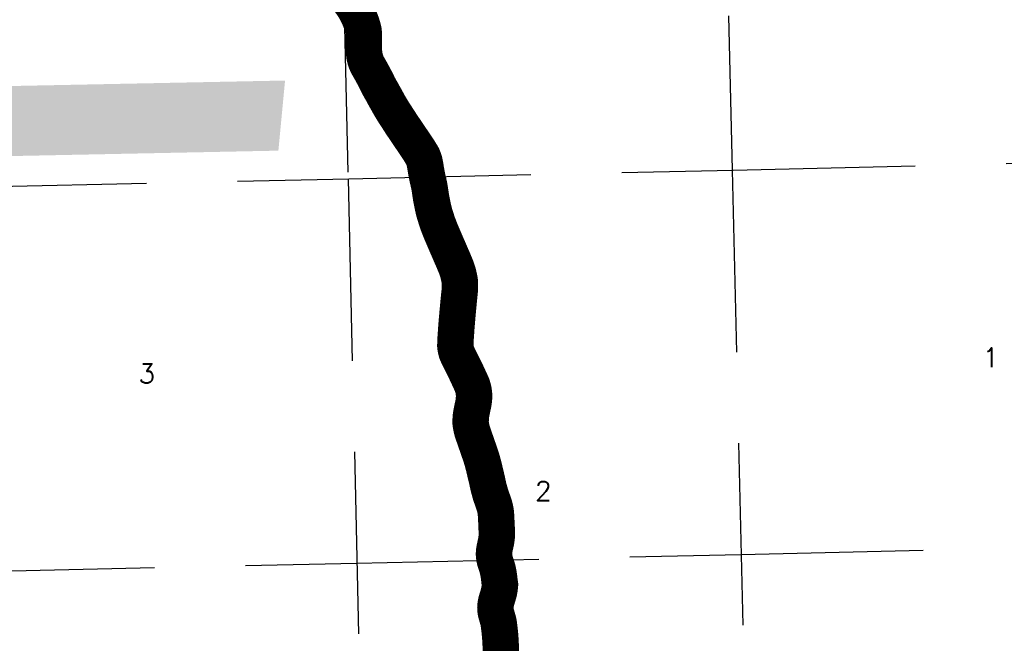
# Model space of a CAD drawing. Header units: feet. Extents: x 18803 to 104580, y -6601 to 116448.
# Tile 17 of 95: x 36584 to 50106, y 45816 to 54376. Entities that reach past the tile are written whole.
import ezdxf

# ---------------------------------------------------------------- set-up
doc = ezdxf.new("R2010")
doc.units = ezdxf.units.FT
doc.header["$LTSCALE"] = 100
doc.header["$MEASUREMENT"] = 0
doc.linetypes.add('DASHED', pattern=[0.75, 0.5, -0.25])
for name, color, linetype in [('ELPC BOLD TITLE SHEET', 3, 'Continuous'), ('ELPC-XIST', 6, 'Continuous'), ('ELRGOV-SECTION', 253, 'DASHED'), ('ET-SEC NUMBS', 253, 'Continuous'), ('ET-TWNSHIP-RANGE', 3, 'Continuous')]:
    doc.layers.add(name, color=color, linetype=linetype)
doc.styles.add('L2640', font='simplex.shx', dxfattribs={"height": 264})

msp = doc.modelspace()

# ---------------------------------------------------------------- linework, layer by layer
at = {"layer": 'ELPC BOLD TITLE SHEET', "const_width": 500}
msp.add_lwpolyline([(41110.1664376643, 54637.74588741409), (41123.88543106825, 54618.52699237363), (41123.89536127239, 54618.51309282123), (41138.35306687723, 54598.29321313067), (41138.47081809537, 54598.12684891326), (41166.42422844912, 54558.22808088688), (41166.81427584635, 54557.6521800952), (41171.61814006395, 54550.31206941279), (41185.77038083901, 54525.986612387), (41185.78680528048, 54525.95842955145), (41192.24473492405, 54514.89610790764), (41192.5343764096, 54514.38410444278), (41196.64421982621, 54506.88307550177), (41216.16158441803, 54470.3028986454), (41216.34251842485, 54469.95650302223), (41216.53977395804, 54469.57065154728), (41236.58603087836, 54429.21892325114), (41238.39741454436, 54425.2321312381), (41238.59946161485, 54424.7742803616), (41257.94020893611, 54379.62398609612), (41258.10800609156, 54379.22166749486), (41270.76284737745, 54348.04275735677), (41274.89349877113, 54336.44660046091), (41275.03950170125, 54336.02388678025), (41284.60341405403, 54307.44488908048), (41287.91388561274, 54296.02002873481), (41287.96738799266, 54295.83221665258), (41288.39302256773, 54294.31206072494), (41288.51432268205, 54293.89512469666), (41298.27587244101, 54261.56584584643), (41298.60253705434, 54260.34732894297), (41307.01534146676, 54224.51998191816), (41307.24027251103, 54223.45078078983), (41307.3130042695, 54223.06026208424), (41309.7306132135, 54185.8949466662), (41309.77228323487, 54184.89167775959), (41310.4555505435, 54147.05390899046), (41310.45696752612, 54146.31941776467), (41310.43866660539, 54145.02887670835), (41309.46847966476, 54107.65082654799), (41309.46753821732, 54107.61548902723), (41308.4674798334, 54071.01962989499), (41308.29825479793, 54053.85801509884), (41308.29778139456, 54053.80520209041), (41308.14611323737, 54035.00391134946), (41308.37034569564, 53997.70805784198), (41309.8156206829, 53958.82512313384), (41309.84041807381, 53958.39573356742), (41309.95759110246, 53956.97070326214), (41314.07849950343, 53918.39221545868), (41319.67123478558, 53875.83707584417), (41320.1435153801, 53873.18318267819), (41320.54300933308, 53871.31166012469), (41330.17082282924, 53832.73165536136), (41337.77724651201, 53807.54108558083), (41338.50407290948, 53805.45720026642), (41344.22365026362, 53791.05097165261), (41359.82825872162, 53756.98067170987), (41360.28969338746, 53756.02405306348), (41360.29588809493, 53756.01184653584), (41376.95892271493, 53725.69657823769), (41393.23562636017, 53697.55333096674), (41393.25740400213, 53697.51559989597), (41402.25190481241, 53681.90042717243), (41402.29617707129, 53681.82389384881), (41407.92578267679, 53672.13331309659), (41408.19836612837, 53671.65110704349), (41421.88569174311, 53646.7576736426), (41421.96030693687, 53646.62090777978), (41433.51791125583, 53625.26998394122), (41433.56154420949, 53625.18901209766), (41442.4132743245, 53608.68752901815), (41449.65597815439, 53595.48767026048), (41450.12562373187, 53594.60183515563), (41450.20172056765, 53594.45715748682), (41459.44327935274, 53576.74594074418), (41459.44674981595, 53576.73929710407), (41459.4502645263, 53576.73256376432), (41469.9624588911, 53556.61611671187), (41470.12102717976, 53556.30739373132), (41482.9989023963, 53530.79406832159), (41483.10817534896, 53530.57494231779), (41495.02696794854, 53506.38083048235), (41496.03697545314, 53504.22192146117), (41509.02638261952, 53477.96290595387), (41517.70845728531, 53460.69821630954), (41518.16101332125, 53459.84188269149), (41521.69320795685, 53453.47347562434), (41521.79864509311, 53453.28132378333), (41532.63118633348, 53433.32537317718), (41536.45203924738, 53426.40824961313), (41541.48628405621, 53417.16446179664), (41549.70281220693, 53403.0976436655), (41550.57611737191, 53401.67699503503), (41550.59463053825, 53401.64692706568), (41559.23147939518, 53387.64196536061), (41559.8581460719, 53386.56169293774), (41567.67815103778, 53372.20248040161), (41567.99245961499, 53371.60508476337), (41576.12864485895, 53355.58752804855), (41576.13025236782, 53355.58436168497), (41576.13188289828, 53355.58115111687), (41576.33024805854, 53355.19035324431), (41583.47057334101, 53342.2308801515), (41588.7388949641, 53333.28951170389), (41593.87506917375, 53325.44491011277), (41594.42576648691, 53324.56141047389), (41599.0167493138, 53316.81532335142), (41599.97147472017, 53315.02749377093), (41605.80356375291, 53302.83056442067), (41613.89328803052, 53287.76815007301), (41617.29489972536, 53281.83870048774), (41617.30682761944, 53281.81783845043), (41617.3187714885, 53281.79699514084), (41622.52218438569, 53272.68587510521), (41622.54842355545, 53272.63981608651), (41632.39900913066, 53255.30522440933), (41632.75271046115, 53254.66012599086), (41642.82770038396, 53235.60224041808), (41655.58538058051, 53212.87472596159), (41661.8374933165, 53202.11020146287), (41662.0615318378, 53201.73242974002), (41670.10250692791, 53188.45108687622), (41670.2198006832, 53188.25525683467), (41685.65835430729, 53162.19936511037), (41700.95155497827, 53136.63515383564), (41703.27908276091, 53132.78128935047), (41703.45226495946, 53132.49886423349), (41717.43218044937, 53110.04201865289), (41734.96580501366, 53082.87191055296), (41734.97537703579, 53082.85711228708), (41734.98494559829, 53082.84229638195), (41746.57213284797, 53064.94254134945), (41746.68612632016, 53064.76806932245), (41752.84027230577, 53055.43543750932), (41752.95397251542, 53055.26142224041), (41773.09884165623, 53024.14462798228), (41789.09923291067, 52999.60728953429), (41795.41552960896, 52989.72357635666), (41815.82208138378, 52957.67273709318), (41826.40114310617, 52941.33820610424), (41826.62562696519, 52940.99757610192), (41836.45649808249, 52926.33603402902), (41856.6871533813, 52896.64274534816), (41856.7619374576, 52896.53237347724), (41874.1783013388, 52870.68522884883), (41877.38343903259, 52865.87801782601), (41897.37263183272, 52836.26461183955), (41897.3971511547, 52836.22822093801), (41918.72869347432, 52804.51076007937), (41941.00017459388, 52771.6867843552), (41941.0470797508, 52771.61740738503), (41943.89166717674, 52767.39491590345), (41943.95015412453, 52767.30848549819), (41963.50036601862, 52738.54640009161), (41986.02064981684, 52705.95822973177), (41986.06844949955, 52705.88880725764), (42002.75768206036, 52681.56102613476), (42009.42981946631, 52671.63244785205), (42009.48614923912, 52671.54824367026), (42030.89218689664, 52639.40356849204), (42030.93718053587, 52639.33574763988), (42051.6307262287, 52608.02533085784), (42051.75222579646, 52607.83954870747), (42066.17321553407, 52585.55421827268), (42071.49142808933, 52577.04398019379), (42071.56218970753, 52576.93000628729), (42090.04424228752, 52546.96613651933), (42090.08162641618, 52546.90531208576), (42105.85606087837, 52521.14861218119), (42106.33760075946, 52520.32320790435), (42117.96106479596, 52499.38364750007), (42119.27833760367, 52496.50001934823), (42119.77727015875, 52495.32632746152), (42129.66530011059, 52470.23435379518), (42130.01156977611, 52469.30125108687), (42140.24696788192, 52439.93046445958), (42140.65813132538, 52438.65453420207), (42142.02626926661, 52434.0401449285), (42148.59106761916, 52402.05916268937), (42148.75770036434, 52401.18261434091), (42155.2604139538, 52364.03011630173), (42156.0680079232, 52359.54191185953), (42161.02184198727, 52327.75033523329), (42167.0661365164, 52292.50252011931), (42171.01259606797, 52269.8592371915), (42171.06116835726, 52269.58681462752), (42173.57974721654, 52255.77217818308), (42180.80478262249, 52219.29557003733), (42188.58708031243, 52183.8732377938), (42188.64328304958, 52183.62208847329), (42188.82994393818, 52182.80294018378), (42196.99552205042, 52148.04945299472), (42197.06865013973, 52147.7306775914), (42204.5135428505, 52114.47396491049), (42204.66795341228, 52113.79769507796), (42211.07831515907, 52082.62142242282), (42211.66947571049, 52079.55370886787), (42211.82362542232, 52078.67499523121), (42217.83100341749, 52040.70835479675), (42217.86926927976, 52040.45829698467), (42220.15103471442, 52025.02380665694), (42220.1685770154, 52024.90708771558), (42223.93626660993, 52000.2424731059), (42230.02276326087, 51958.33854858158), (42236.43428073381, 51917.90046856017), (42236.61098693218, 51916.92248824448), (42236.70407582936, 51916.46388309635), (42244.60915067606, 51878.11700059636), (42244.61079906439, 51878.10902396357), (42244.61245250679, 51878.10100980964), (42252.22421145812, 51841.29715189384), (42252.22856314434, 51841.27623508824), (42252.23290085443, 51841.25530315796), (42257.8036135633, 51814.53183591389), (42257.81100144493, 51814.49650658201), (42260.38566044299, 51802.22296224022), (42268.98842861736, 51763.12476504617), (42279.21905260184, 51723.53489778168), (42281.75228700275, 51714.38786682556), (42282.06355992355, 51713.34290609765), (42293.63575783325, 51677.074538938), (42293.65605124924, 51677.01067628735), (42308.52671375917, 51630.02043324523), (42323.68165627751, 51584.16026421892), (42325.06983505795, 51580.14142874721), (42325.37459018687, 51579.30331916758), (42340.57628219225, 51539.51300507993), (42357.53483299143, 51496.33775927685), (42375.69608170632, 51451.32852720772), (42375.82931865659, 51451.00426618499), (42377.05874225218, 51448.06535754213), (42397.83578665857, 51399.44029606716), (42397.84084770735, 51399.42847471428), (42397.84588863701, 51399.41668498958), (42419.2390217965, 51349.48024487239), (42419.24458887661, 51349.46724054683), (42429.50480193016, 51325.48256596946), (42429.5593379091, 51325.35598823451), (42440.54658478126, 51300.03533081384), (42461.1737345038, 51253.03411569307), (42461.25037621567, 51252.85773356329), (42480.68036828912, 51207.6917968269), (42480.68025804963, 51207.69205307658), (42484.51955262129, 51198.76794348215), (42484.52802844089, 51198.74826379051), (42500.37803213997, 51161.9870865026), (42518.84694772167, 51119.91657192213), (42518.87091983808, 51119.86180223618), (42537.36255385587, 51077.48684765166), (42538.51307903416, 51074.78720270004), (42559.38750780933, 51024.7477839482), (42576.11559962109, 50983.60536068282), (42579.33865602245, 50975.12859013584), (42579.57640586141, 50974.4789810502), (42595.577183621, 50929.00737402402), (42595.81171620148, 50928.31271509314), (42604.082192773, 50902.74638913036), (42607.86279515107, 50886.5808991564), (42607.91929713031, 50886.33449886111), (42616.6033514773, 50847.69715635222), (42616.74633190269, 50847.01915366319), (42625.03981385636, 50804.93728350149), (42625.27126743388, 50803.56320391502), (42627.11829374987, 50790.37930140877), (42629.07554143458, 50754.87375263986), (42629.11111214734, 50753.61545667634), (42629.18928924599, 50699.10569593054), (42629.17869825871, 50698.34225429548), (42628.20723580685, 50665.04174807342), (42626.01825754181, 50640.45744658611), (42619.81501919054, 50581.37618622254), (42617.96863954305, 50562.96441617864), (42617.96502056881, 50562.9280800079), (42613.98940026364, 50522.73438875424), (42608.92150842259, 50468.53122432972), (42608.91129354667, 50468.41934532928), (42608.52315425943, 50464.06354021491), (42608.51268473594, 50463.94894283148), (42602.80066672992, 50402.93014445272), (42602.78928940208, 50402.81155446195), (42602.53126012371, 50400.18575402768), (42602.52175099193, 50400.08703966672), (42596.89663898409, 50340.49482328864), (42595.1309399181, 50320.04750799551), (42595.1306685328, 50320.04436360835), (42591.55269949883, 50278.56661089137), (42586.41321909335, 50217.03122513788), (42586.41261986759, 50217.02406196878), (42585.8081351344, 50209.8094989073), (42585.80518743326, 50209.77403389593), (42581.33214572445, 50155.51908615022), (42577.64859021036, 50103.73276358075), (42577.63086630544, 50103.46348435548), (42577.04169243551, 50093.72717311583), (42577.03100216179, 50093.55965579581), (42572.77479081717, 50030.14782348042), (42572.77467101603, 50030.14603615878), (42572.77456120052, 50030.14439932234), (42570.2961116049, 49993.15069776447), (42570.28278521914, 49992.93917650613), (42568.68250557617, 49965.8208199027), (42567.0553364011, 49903.29330614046), (42567.40627878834, 49891.41021943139), (42567.7376234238, 49888.13500969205), (42574.89366567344, 49846.98066545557), (42585.35140229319, 49808.07157459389), (42586.16730670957, 49805.54082441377), (42588.55625437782, 49799.21425487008), (42607.76833540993, 49756.46948103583), (42621.56477204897, 49728.44973610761), (42621.83872067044, 49727.90815882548), (42627.41748416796, 49717.16814336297), (42627.54448232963, 49716.92067503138), (42647.04837169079, 49678.44947826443), (42647.07448590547, 49678.39784111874), (42664.92237170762, 49643.0189374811), (42667.07649588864, 49638.59639762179), (42667.08868396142, 49638.57134475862), (42687.17611613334, 49597.23154052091), (42687.40579471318, 49596.76256901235), (42707.93657277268, 49554.81647722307), (42707.96039453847, 49554.76769478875), (42712.31650181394, 49545.8265538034), (42729.35445064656, 49509.69846827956), (42729.45731175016, 49509.47793077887), (42752.00027461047, 49460.60361520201), (42752.05569082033, 49460.48271626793), (42758.8460636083, 49445.57516161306), (42759.00249935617, 49445.23768727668), (42774.63250002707, 49412.09853016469), (42774.86939925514, 49411.58320834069), (42795.69186978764, 49365.09278050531), (42796.25813499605, 49363.74775008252), (42797.97342488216, 49359.40189249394), (42809.93761437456, 49318.71555587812), (42810.36014109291, 49317.12945063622), (42816.78355113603, 49290.26671417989), (42819.15975376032, 49275.43411014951), (42819.35256816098, 49274.04139496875), (42823.90700683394, 49235.04850578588), (42824.02610240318, 49233.83827943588), (42825.27465619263, 49218.24985501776), (42824.64334078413, 49194.69360591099), (42824.52448880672, 49192.67267550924), (42820.94479529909, 49153.33951393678), (42820.88440730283, 49152.73963502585), (42818.28822401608, 49129.21100448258), (42815.10170839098, 49111.17065963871), (42814.90503250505, 49110.15717344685), (42805.35938953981, 49065.04905435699), (42805.33997100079, 49064.95800426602), (42798.94374972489, 49035.19851903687), (42794.95794363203, 49015.69903924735), (42784.87814393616, 48962.37846520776), (42781.70641846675, 48943.20913959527), (42781.46401118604, 48941.30456720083), (42778.70848798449, 48910.50137436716), (42776.34006309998, 48862.08886793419), (42776.37293881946, 48848.72052975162), (42776.55791049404, 48845.67622894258), (42780.22161228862, 48815.00469964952), (42789.20647886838, 48767.97192320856), (42798.18224117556, 48730.57939563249), (42798.67225728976, 48728.82215673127), (42801.69380573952, 48719.33591626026), (42818.56439678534, 48669.63080771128), (42836.64052413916, 48617.63758458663), (42836.66057244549, 48617.57968457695), (42837.14395654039, 48616.1779733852), (42837.18133269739, 48616.0704060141), (42855.3539470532, 48564.16144810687), (42855.35974582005, 48564.14486569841), (42875.04181512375, 48507.79794005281), (42875.05227229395, 48507.76793975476), (42877.27323960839, 48501.3828504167), (42895.36474789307, 48448.69283334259), (42912.20246547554, 48400.398481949), (42915.55611990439, 48390.32189424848), (42915.66833404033, 48389.97546005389), (42931.92381415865, 48338.37919080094), (42932.0815008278, 48337.85611387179), (42939.05815337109, 48313.62924245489), (42945.31438321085, 48289.70595392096), (42957.77195648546, 48242.95057876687), (42957.86769010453, 48242.57803078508), (42959.48673403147, 48236.03752547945), (42968.17719854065, 48198.31781616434), (42968.18411328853, 48198.28770307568), (42977.81585058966, 48156.20132029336), (42977.81771709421, 48156.19315685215), (42979.48106290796, 48148.9114287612), (42979.60189701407, 48148.41157112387), (42987.94720918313, 48115.7010463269), (42988.00773233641, 48115.45795245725), (42996.35494705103, 48081.08376710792), (42996.38208007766, 48080.97082973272), (43012.99406418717, 48004.40161660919), (43021.77006635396, 47964.36984251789), (43023.54331864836, 47957.10482695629), (43023.70749002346, 47956.47113319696), (43032.37296047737, 47924.86616758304), (43032.37712622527, 47924.8510365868), (43032.38127162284, 47924.83593815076), (43043.38785677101, 47884.91200134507), (43043.39405026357, 47884.88967879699), (43043.40021799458, 47884.86735441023), (43049.7564791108, 47862.00685159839), (43050.01118966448, 47861.16195262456), (43054.6146920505, 47847.00585742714), (43065.90733571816, 47814.24017531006), (43077.87866604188, 47780.86744076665), (43077.9692180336, 47780.60991631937), (43079.46688957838, 47776.26336398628), (43079.48084582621, 47776.22298876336), (43089.91450335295, 47746.1342327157), (43089.97996913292, 47745.94266216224), (43101.83632481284, 47710.73107023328), (43102.00191266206, 47710.22053310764), (43106.06872331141, 47697.1884502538), (43111.71515954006, 47673.61367663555), (43111.92455776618, 47672.65308691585), (43119.50508310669, 47634.10559855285), (43119.66333995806, 47633.2176904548), (43121.75557275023, 47620.13761002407), (43124.43662769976, 47592.21099844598), (43124.4900787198, 47591.57190196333), (43127.5740907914, 47548.31346686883), (43127.64601092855, 47546.80585189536), (43127.64989459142, 47546.7217129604), (43129.73352471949, 47500.01515965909), (43129.73755739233, 47499.92102441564), (43130.53256350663, 47480.56246787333), (43130.54501212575, 47480.29283392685), (43131.98515393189, 47452.20372190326), (43131.98644414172, 47452.17921374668), (43131.98771105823, 47452.15472248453), (43134.08242102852, 47412.7083767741), (43134.33741036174, 47403.67764777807), (43134.34067132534, 47403.5517206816), (43135.48124380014, 47355.13137387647), (43135.48547131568, 47354.91162070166), (43135.67616250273, 47342.13053520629), (43135.67630917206, 47342.12082960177), (43136.17214239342, 47309.72159643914), (43136.16519608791, 47308.63986489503), (43135.33212679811, 47279.03344184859), (43134.0395369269, 47265.75114413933), (43133.92493491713, 47264.76649936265), (43128.10889841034, 47221.86106210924), (43127.97035651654, 47220.95551028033), (43127.05274196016, 47215.57379698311), (43118.60424810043, 47176.8176955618), (43118.59259396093, 47176.76449327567), (43113.90685176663, 47155.47687725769), (43113.85639539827, 47155.24265068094), (43108.80456614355, 47131.26932474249), (43101.87061069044, 47094.37569827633), (43101.65068802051, 47093.00211505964), (43100.66904529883, 47085.59508856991), (43097.69438766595, 47043.5395110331), (43097.63685648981, 47041.42644503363), (43097.6492701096, 47040.655471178), (43101.38494120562, 46996.54414351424), (43102.11383936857, 46991.36071331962), (43102.38389976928, 46989.81675077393), (43110.21647723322, 46952.46072937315), (43112.87137744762, 46942.71819442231), (43113.23370182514, 46941.51945317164), (43124.05393681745, 46908.98158152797), (43124.05490188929, 46908.97868101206), (43124.05561037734, 46908.97655085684), (43138.72213335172, 46864.90547670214), (43138.93702199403, 46864.22482464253), (43140.84748857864, 46857.83108022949), (43151.06452119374, 46818.90587336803), (43151.23132194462, 46818.22972636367), (43151.79761968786, 46815.77852908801), (43160.21659764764, 46773.9687544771), (43160.48436644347, 46772.46078359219), (43160.61837970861, 46771.61788003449), (43166.06974538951, 46732.82217174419), (43166.08849849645, 46732.69125636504), (43167.22725647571, 46724.89043472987), (43167.32124842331, 46724.17441802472), (43172.861015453, 46676.67647874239), (43172.92639357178, 46676.06007968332), (43173.87993773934, 46666.07884219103), (43174.13485596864, 46664.08722022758), (43179.90529278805, 46628.1371719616), (43180.04561254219, 46627.19404338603), (43180.52077334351, 46623.72896121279), (43176.4320107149, 46579.58500071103), (43176.21990048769, 46577.78815716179), (43174.00924210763, 46562.40239571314), (43167.81372558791, 46528.07896576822), (43167.4737502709, 46526.44755965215), (43160.96583474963, 46498.94701448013), (43153.91230817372, 46473.95456603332), (43153.65889267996, 46473.10768855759), (43144.58822608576, 46444.44129433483), (43144.50606304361, 46444.176955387), (43136.80784280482, 46418.95711627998), (43127.58120488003, 46386.2134456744), (43127.17510489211, 46384.55756151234), (43123.20843200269, 46365.60844419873), (43117.28885212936, 46323.00959439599), (43117.07216467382, 46320.49212516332), (43116.90397258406, 46315.51516289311), (43118.95067375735, 46270.9378893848), (43120.68096715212, 46255.5701418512), (43121.05902017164, 46253.2775947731), (43126.43406883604, 46228.64513303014), (43138.64991768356, 46185.13147529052), (43138.76277366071, 46184.71374921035), (43140.28716835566, 46178.8428265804), (43140.44947897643, 46178.2517742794), (43151.72870539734, 46139.3157232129), (43151.89888830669, 46138.6971614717), (43159.98004977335, 46107.69794063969), (43163.00098125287, 46089.08701453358), (43163.11822134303, 46088.28328134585), (43170.05881396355, 46034.67983718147), (43170.1058491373, 46034.29162255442), (43172.04058784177, 46017.14803738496), (43172.04378626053, 46017.11922770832), (43172.04701320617, 46017.09047739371), (43176.43324734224, 45977.36231701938), (43176.45789781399, 45977.1286067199), (43181.30566563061, 45928.91436342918), (43182.00199458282, 45919.83614728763), (43182.00331319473, 45919.81887752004), (43185.6779334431, 45871.47133855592), (43185.705961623, 45871.05405101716), (43187.8867855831, 45833.67325212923), (43187.90185532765, 45833.38551174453), (43188.07016437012, 45829.75888198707), (43188.07236785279, 45829.71236330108), (43189.53539440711, 45799.43838833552), (43189.53984107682, 45799.34264865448), (43191.38788748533, 45757.87418819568), (43191.40314026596, 45757.46261170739), (43192.13002141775, 45732.87369196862), (43191.51873717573, 45704.15658572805), (43191.50842574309, 45703.78531054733), (43189.56733096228, 45647.13163978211), (43189.54933596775, 45646.70099151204), (43189.06723132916, 45636.92457378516), (43185.02686680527, 45588.74862367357), (43184.99126407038, 45588.35800642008), (43180.28661272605, 45540.5628353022)], dxfattribs=at)
at = {"layer": 'ELPC-XIST'}
msp.add_lwpolyline([(41258.10800609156, 54379.22166749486), (41270.76284737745, 54348.04275735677), (41274.89349877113, 54336.44660046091), (41275.03950170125, 54336.02388678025), (41284.60341405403, 54307.44488908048), (41287.91388561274, 54296.02002873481), (41287.96738799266, 54295.83221665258), (41288.39302256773, 54294.31206072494), (41288.51432268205, 54293.89512469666), (41298.27587244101, 54261.56584584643), (41298.60253705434, 54260.34732894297), (41307.01534146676, 54224.51998191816), (41307.24027251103, 54223.45078078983), (41307.3130042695, 54223.06026208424), (41309.7306132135, 54185.8949466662), (41309.77228323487, 54184.89167775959), (41310.4555505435, 54147.05390899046), (41310.45696752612, 54146.31941776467), (41310.43866660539, 54145.02887670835), (41309.46847966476, 54107.65082654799), (41309.46753821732, 54107.61548902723), (41308.4674798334, 54071.01962989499), (41308.29825479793, 54053.85801509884), (41308.29778139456, 54053.80520209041), (41308.14611323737, 54035.00391134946), (41308.37034569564, 53997.70805784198), (41309.8156206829, 53958.82512313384), (41309.84041807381, 53958.39573356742), (41309.95759110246, 53956.97070326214), (41314.07849950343, 53918.39221545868), (41319.67123478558, 53875.83707584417), (41320.1435153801, 53873.18318267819), (41320.54300933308, 53871.31166012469), (41330.17082282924, 53832.73165536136), (41337.77724651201, 53807.54108558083), (41338.50407290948, 53805.45720026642), (41344.22365026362, 53791.05097165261), (41359.82825872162, 53756.98067170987), (41360.28969338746, 53756.02405306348), (41360.29588809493, 53756.01184653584), (41376.95892271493, 53725.69657823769), (41393.23562636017, 53697.55333096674), (41393.25740400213, 53697.51559989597), (41402.25190481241, 53681.90042717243), (41402.29617707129, 53681.82389384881), (41407.92578267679, 53672.13331309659), (41408.19836612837, 53671.65110704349), (41421.88569174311, 53646.7576736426), (41421.96030693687, 53646.62090777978), (41433.51791125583, 53625.26998394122), (41433.56154420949, 53625.18901209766), (41442.4132743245, 53608.68752901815), (41449.65597815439, 53595.48767026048), (41450.12562373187, 53594.60183515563), (41450.20172056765, 53594.45715748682), (41459.44327935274, 53576.74594074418), (41459.44674981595, 53576.73929710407), (41459.4502645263, 53576.73256376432), (41469.9624588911, 53556.61611671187), (41470.12102717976, 53556.30739373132), (41482.9989023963, 53530.79406832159), (41483.10817534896, 53530.57494231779), (41495.02696794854, 53506.38083048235), (41496.03697545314, 53504.22192146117), (41509.02638261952, 53477.96290595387), (41517.70845728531, 53460.69821630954), (41518.16101332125, 53459.84188269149), (41521.69320795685, 53453.47347562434), (41521.79864509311, 53453.28132378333), (41532.63118633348, 53433.32537317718), (41536.45203924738, 53426.40824961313), (41541.48628405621, 53417.16446179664), (41549.70281220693, 53403.0976436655), (41550.57611737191, 53401.67699503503), (41550.59463053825, 53401.64692706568), (41559.23147939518, 53387.64196536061), (41559.8581460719, 53386.56169293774), (41567.67815103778, 53372.20248040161), (41567.99245961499, 53371.60508476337), (41576.12864485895, 53355.58752804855), (41576.13025236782, 53355.58436168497), (41576.13188289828, 53355.58115111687), (41576.33024805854, 53355.19035324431), (41583.47057334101, 53342.2308801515), (41588.7388949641, 53333.28951170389), (41593.87506917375, 53325.44491011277), (41594.42576648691, 53324.56141047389), (41599.0167493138, 53316.81532335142), (41599.97147472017, 53315.02749377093), (41605.80356375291, 53302.83056442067), (41613.89328803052, 53287.76815007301), (41617.29489972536, 53281.83870048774), (41617.30682761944, 53281.81783845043), (41617.3187714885, 53281.79699514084), (41622.52218438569, 53272.68587510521), (41622.54842355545, 53272.63981608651), (41632.39900913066, 53255.30522440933), (41632.75271046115, 53254.66012599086), (41642.82770038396, 53235.60224041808), (41655.58538058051, 53212.87472596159), (41661.8374933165, 53202.11020146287), (41662.0615318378, 53201.73242974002), (41670.10250692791, 53188.45108687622), (41670.2198006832, 53188.25525683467), (41685.65835430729, 53162.19936511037), (41700.95155497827, 53136.63515383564), (41703.27908276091, 53132.78128935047), (41703.45226495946, 53132.49886423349), (41717.43218044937, 53110.04201865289), (41734.96580501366, 53082.87191055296), (41734.97537703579, 53082.85711228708), (41734.98494559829, 53082.84229638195), (41746.57213284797, 53064.94254134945), (41746.68612632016, 53064.76806932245), (41752.84027230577, 53055.43543750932), (41752.95397251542, 53055.26142224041), (41773.09884165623, 53024.14462798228), (41789.09923291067, 52999.60728953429), (41795.41552960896, 52989.72357635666), (41815.82208138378, 52957.67273709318), (41826.40114310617, 52941.33820610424), (41826.62562696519, 52940.99757610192), (41836.45649808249, 52926.33603402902), (41856.6871533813, 52896.64274534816), (41856.7619374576, 52896.53237347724), (41874.1783013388, 52870.68522884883), (41877.38343903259, 52865.87801782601), (41897.37263183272, 52836.26461183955), (41897.3971511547, 52836.22822093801), (41918.72869347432, 52804.51076007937), (41941.00017459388, 52771.6867843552), (41941.0470797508, 52771.61740738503), (41943.89166717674, 52767.39491590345), (41943.95015412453, 52767.30848549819), (41963.50036601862, 52738.54640009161), (41986.02064981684, 52705.95822973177), (41986.06844949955, 52705.88880725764), (42002.75768206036, 52681.56102613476), (42009.42981946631, 52671.63244785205), (42009.48614923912, 52671.54824367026), (42030.89218689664, 52639.40356849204), (42030.93718053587, 52639.33574763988), (42051.6307262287, 52608.02533085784), (42051.75222579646, 52607.83954870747), (42066.17321553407, 52585.55421827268), (42071.49142808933, 52577.04398019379), (42071.56218970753, 52576.93000628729), (42090.04424228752, 52546.96613651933), (42090.08162641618, 52546.90531208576), (42105.85606087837, 52521.14861218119), (42106.33760075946, 52520.32320790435), (42117.96106479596, 52499.38364750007), (42119.27833760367, 52496.50001934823), (42119.77727015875, 52495.32632746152), (42129.66530011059, 52470.23435379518), (42130.01156977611, 52469.30125108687), (42140.24696788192, 52439.93046445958), (42140.65813132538, 52438.65453420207), (42142.02626926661, 52434.0401449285), (42148.59106761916, 52402.05916268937), (42148.75770036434, 52401.18261434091), (42155.2604139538, 52364.03011630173), (42156.0680079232, 52359.54191185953), (42161.02184198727, 52327.75033523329), (42167.0661365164, 52292.50252011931), (42171.01259606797, 52269.8592371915), (42171.06116835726, 52269.58681462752), (42173.57974721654, 52255.77217818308), (42180.80478262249, 52219.29557003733), (42188.58708031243, 52183.8732377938), (42188.64328304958, 52183.62208847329), (42188.82994393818, 52182.80294018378), (42196.99552205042, 52148.04945299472), (42197.06865013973, 52147.7306775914), (42204.5135428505, 52114.47396491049), (42204.66795341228, 52113.79769507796), (42211.07831515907, 52082.62142242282), (42211.66947571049, 52079.55370886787), (42211.82362542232, 52078.67499523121), (42217.83100341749, 52040.70835479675), (42217.86926927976, 52040.45829698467), (42220.15103471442, 52025.02380665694), (42220.1685770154, 52024.90708771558), (42223.93626660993, 52000.2424731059), (42230.02276326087, 51958.33854858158), (42236.43428073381, 51917.90046856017), (42236.61098693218, 51916.92248824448), (42236.70407582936, 51916.46388309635), (42244.60915067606, 51878.11700059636), (42244.61079906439, 51878.10902396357), (42244.61245250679, 51878.10100980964), (42252.22421145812, 51841.29715189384), (42252.22856314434, 51841.27623508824), (42252.23290085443, 51841.25530315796), (42257.8036135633, 51814.53183591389), (42257.81100144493, 51814.49650658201), (42260.38566044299, 51802.22296224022), (42268.98842861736, 51763.12476504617), (42279.21905260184, 51723.53489778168), (42281.75228700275, 51714.38786682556), (42282.06355992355, 51713.34290609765), (42293.63575783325, 51677.074538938), (42293.65605124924, 51677.01067628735), (42308.52671375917, 51630.02043324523), (42323.68165627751, 51584.16026421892), (42325.06983505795, 51580.14142874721), (42325.37459018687, 51579.30331916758), (42340.57628219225, 51539.51300507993), (42357.53483299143, 51496.33775927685), (42375.69608170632, 51451.32852720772), (42375.82931865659, 51451.00426618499), (42377.05874225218, 51448.06535754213), (42397.83578665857, 51399.44029606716), (42397.84084770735, 51399.42847471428), (42397.84588863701, 51399.41668498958), (42419.2390217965, 51349.48024487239), (42419.24458887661, 51349.46724054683), (42429.50480193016, 51325.48256596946), (42429.5593379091, 51325.35598823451), (42440.54658478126, 51300.03533081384), (42461.1737345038, 51253.03411569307), (42461.25037621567, 51252.85773356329), (42480.68036828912, 51207.6917968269), (42480.68025804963, 51207.69205307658), (42484.51955262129, 51198.76794348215), (42484.52802844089, 51198.74826379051), (42500.37803213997, 51161.9870865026), (42518.84694772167, 51119.91657192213), (42518.87091983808, 51119.86180223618), (42537.36255385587, 51077.48684765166), (42538.51307903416, 51074.78720270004), (42559.38750780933, 51024.7477839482), (42576.11559962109, 50983.60536068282), (42579.33865602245, 50975.12859013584), (42579.57640586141, 50974.4789810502), (42595.577183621, 50929.00737402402), (42595.81171620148, 50928.31271509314), (42604.082192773, 50902.74638913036), (42607.86279515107, 50886.5808991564), (42607.91929713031, 50886.33449886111), (42616.6033514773, 50847.69715635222), (42616.74633190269, 50847.01915366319), (42625.03981385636, 50804.93728350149), (42625.27126743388, 50803.56320391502), (42627.11829374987, 50790.37930140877), (42629.07554143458, 50754.87375263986), (42629.11111214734, 50753.61545667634), (42629.18928924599, 50699.10569593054), (42629.17869825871, 50698.34225429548), (42628.20723580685, 50665.04174807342), (42626.01825754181, 50640.45744658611), (42619.81501919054, 50581.37618622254), (42617.96863954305, 50562.96441617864), (42617.96502056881, 50562.9280800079), (42613.98940026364, 50522.73438875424), (42608.92150842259, 50468.53122432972), (42608.91129354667, 50468.41934532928), (42608.52315425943, 50464.06354021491), (42608.51268473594, 50463.94894283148), (42602.80066672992, 50402.93014445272), (42602.78928940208, 50402.81155446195), (42602.53126012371, 50400.18575402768), (42602.52175099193, 50400.08703966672), (42596.89663898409, 50340.49482328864), (42595.1309399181, 50320.04750799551), (42595.1306685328, 50320.04436360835), (42591.55269949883, 50278.56661089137), (42586.41321909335, 50217.03122513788), (42586.41261986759, 50217.02406196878), (42585.8081351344, 50209.8094989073), (42585.80518743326, 50209.77403389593), (42581.33214572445, 50155.51908615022), (42577.64859021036, 50103.73276358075), (42577.63086630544, 50103.46348435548), (42577.04169243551, 50093.72717311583), (42577.03100216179, 50093.55965579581), (42572.77479081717, 50030.14782348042), (42572.77467101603, 50030.14603615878), (42572.77456120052, 50030.14439932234), (42570.2961116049, 49993.15069776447), (42570.28278521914, 49992.93917650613), (42568.68250557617, 49965.8208199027), (42567.0553364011, 49903.29330614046), (42567.40627878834, 49891.41021943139), (42567.7376234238, 49888.13500969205), (42574.89366567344, 49846.98066545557), (42585.35140229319, 49808.07157459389), (42586.16730670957, 49805.54082441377), (42588.55625437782, 49799.21425487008), (42607.76833540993, 49756.46948103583), (42621.56477204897, 49728.44973610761), (42621.83872067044, 49727.90815882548), (42627.41748416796, 49717.16814336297), (42627.54448232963, 49716.92067503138), (42647.04837169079, 49678.44947826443), (42647.07448590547, 49678.39784111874), (42664.92237170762, 49643.0189374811), (42667.07649588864, 49638.59639762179), (42667.08868396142, 49638.57134475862), (42687.17611613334, 49597.23154052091), (42687.40579471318, 49596.76256901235), (42707.93657277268, 49554.81647722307), (42707.96039453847, 49554.76769478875), (42712.31650181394, 49545.8265538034), (42729.35445064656, 49509.69846827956), (42729.45731175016, 49509.47793077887), (42752.00027461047, 49460.60361520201), (42752.05569082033, 49460.48271626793), (42758.8460636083, 49445.57516161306), (42759.00249935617, 49445.23768727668), (42774.63250002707, 49412.09853016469), (42774.86939925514, 49411.58320834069), (42795.69186978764, 49365.09278050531), (42796.25813499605, 49363.74775008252), (42797.97342488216, 49359.40189249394), (42809.93761437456, 49318.71555587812), (42810.36014109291, 49317.12945063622), (42816.78355113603, 49290.26671417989), (42819.15975376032, 49275.43411014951), (42819.35256816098, 49274.04139496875), (42823.90700683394, 49235.04850578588), (42824.02610240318, 49233.83827943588), (42825.27465619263, 49218.24985501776), (42824.64334078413, 49194.69360591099), (42824.52448880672, 49192.67267550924), (42820.94479529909, 49153.33951393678), (42820.88440730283, 49152.73963502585), (42818.28822401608, 49129.21100448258), (42815.10170839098, 49111.17065963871), (42814.90503250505, 49110.15717344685), (42805.35938953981, 49065.04905435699), (42805.33997100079, 49064.95800426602), (42798.94374972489, 49035.19851903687), (42794.95794363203, 49015.69903924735), (42784.87814393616, 48962.37846520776), (42781.70641846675, 48943.20913959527), (42781.46401118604, 48941.30456720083), (42778.70848798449, 48910.50137436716), (42776.34006309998, 48862.08886793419), (42776.37293881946, 48848.72052975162), (42776.55791049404, 48845.67622894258), (42780.22161228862, 48815.00469964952), (42789.20647886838, 48767.97192320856), (42798.18224117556, 48730.57939563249), (42798.67225728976, 48728.82215673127), (42801.69380573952, 48719.33591626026), (42818.56439678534, 48669.63080771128), (42836.64052413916, 48617.63758458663), (42836.66057244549, 48617.57968457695), (42837.14395654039, 48616.1779733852), (42837.18133269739, 48616.0704060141), (42855.3539470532, 48564.16144810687), (42855.35974582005, 48564.14486569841), (42875.04181512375, 48507.79794005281), (42875.05227229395, 48507.76793975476), (42877.27323960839, 48501.3828504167), (42895.36474789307, 48448.69283334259), (42912.20246547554, 48400.398481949), (42915.55611990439, 48390.32189424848), (42915.66833404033, 48389.97546005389), (42931.92381415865, 48338.37919080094), (42932.0815008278, 48337.85611387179), (42939.05815337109, 48313.62924245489), (42945.31438321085, 48289.70595392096), (42957.77195648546, 48242.95057876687), (42957.86769010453, 48242.57803078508), (42959.48673403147, 48236.03752547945), (42968.17719854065, 48198.31781616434), (42968.18411328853, 48198.28770307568), (42977.81585058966, 48156.20132029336), (42977.81771709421, 48156.19315685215), (42979.48106290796, 48148.9114287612), (42979.60189701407, 48148.41157112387), (42987.94720918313, 48115.7010463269), (42988.00773233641, 48115.45795245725), (42996.35494705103, 48081.08376710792), (42996.38208007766, 48080.97082973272), (43012.99406418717, 48004.40161660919), (43021.77006635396, 47964.36984251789), (43023.54331864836, 47957.10482695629), (43023.70749002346, 47956.47113319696), (43032.37296047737, 47924.86616758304), (43032.37712622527, 47924.8510365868), (43032.38127162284, 47924.83593815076), (43043.38785677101, 47884.91200134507), (43043.39405026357, 47884.88967879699), (43043.40021799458, 47884.86735441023), (43049.7564791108, 47862.00685159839), (43050.01118966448, 47861.16195262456), (43054.6146920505, 47847.00585742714), (43065.90733571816, 47814.24017531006), (43077.87866604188, 47780.86744076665), (43077.9692180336, 47780.60991631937), (43079.46688957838, 47776.26336398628), (43079.48084582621, 47776.22298876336), (43089.91450335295, 47746.1342327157), (43089.97996913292, 47745.94266216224), (43101.83632481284, 47710.73107023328), (43102.00191266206, 47710.22053310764), (43106.06872331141, 47697.1884502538), (43111.71515954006, 47673.61367663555), (43111.92455776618, 47672.65308691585), (43119.50508310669, 47634.10559855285), (43119.66333995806, 47633.2176904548), (43121.75557275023, 47620.13761002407), (43124.43662769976, 47592.21099844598), (43124.4900787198, 47591.57190196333), (43127.5740907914, 47548.31346686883), (43127.64601092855, 47546.80585189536), (43127.64989459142, 47546.7217129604), (43129.73352471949, 47500.01515965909), (43129.73755739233, 47499.92102441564), (43130.53256350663, 47480.56246787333), (43130.54501212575, 47480.29283392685), (43131.98515393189, 47452.20372190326), (43131.98644414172, 47452.17921374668), (43131.98771105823, 47452.15472248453), (43134.08242102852, 47412.7083767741), (43134.33741036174, 47403.67764777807), (43134.34067132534, 47403.5517206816), (43135.48124380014, 47355.13137387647), (43135.48547131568, 47354.91162070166), (43135.67616250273, 47342.13053520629), (43135.67630917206, 47342.12082960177), (43136.17214239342, 47309.72159643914), (43136.16519608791, 47308.63986489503), (43135.33212679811, 47279.03344184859), (43134.0395369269, 47265.75114413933), (43133.92493491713, 47264.76649936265), (43128.10889841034, 47221.86106210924), (43127.97035651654, 47220.95551028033), (43127.05274196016, 47215.57379698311), (43118.60424810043, 47176.8176955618), (43118.59259396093, 47176.76449327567), (43113.90685176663, 47155.47687725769), (43113.85639539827, 47155.24265068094), (43108.80456614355, 47131.26932474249), (43101.87061069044, 47094.37569827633), (43101.65068802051, 47093.00211505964), (43100.66904529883, 47085.59508856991), (43097.69438766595, 47043.5395110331), (43097.63685648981, 47041.42644503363), (43097.6492701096, 47040.655471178), (43101.38494120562, 46996.54414351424), (43102.11383936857, 46991.36071331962), (43102.38389976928, 46989.81675077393), (43110.21647723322, 46952.46072937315), (43112.87137744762, 46942.71819442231), (43113.23370182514, 46941.51945317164), (43124.05393681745, 46908.98158152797), (43124.05490188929, 46908.97868101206), (43124.05561037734, 46908.97655085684), (43138.72213335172, 46864.90547670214), (43138.93702199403, 46864.22482464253), (43140.84748857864, 46857.83108022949), (43151.06452119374, 46818.90587336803), (43151.23132194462, 46818.22972636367), (43151.79761968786, 46815.77852908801), (43160.21659764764, 46773.9687544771), (43160.48436644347, 46772.46078359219), (43160.61837970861, 46771.61788003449), (43166.06974538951, 46732.82217174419), (43166.08849849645, 46732.69125636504), (43167.22725647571, 46724.89043472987), (43167.32124842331, 46724.17441802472), (43172.861015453, 46676.67647874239), (43172.92639357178, 46676.06007968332), (43173.87993773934, 46666.07884219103), (43174.13485596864, 46664.08722022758), (43179.90529278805, 46628.1371719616), (43180.04561254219, 46627.19404338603), (43180.52077334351, 46623.72896121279), (43176.4320107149, 46579.58500071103), (43176.21990048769, 46577.78815716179), (43174.00924210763, 46562.40239571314), (43167.81372558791, 46528.07896576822), (43167.4737502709, 46526.44755965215), (43160.96583474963, 46498.94701448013), (43153.91230817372, 46473.95456603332), (43153.65889267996, 46473.10768855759), (43144.58822608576, 46444.44129433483), (43144.50606304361, 46444.176955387), (43136.80784280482, 46418.95711627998), (43127.58120488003, 46386.2134456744), (43127.17510489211, 46384.55756151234), (43123.20843200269, 46365.60844419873), (43117.28885212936, 46323.00959439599), (43117.07216467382, 46320.49212516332), (43116.90397258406, 46315.51516289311), (43118.95067375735, 46270.9378893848), (43120.68096715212, 46255.5701418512), (43121.05902017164, 46253.2775947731), (43126.43406883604, 46228.64513303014), (43138.64991768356, 46185.13147529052), (43138.76277366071, 46184.71374921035), (43140.28716835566, 46178.8428265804), (43140.44947897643, 46178.2517742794), (43151.72870539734, 46139.3157232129), (43151.89888830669, 46138.6971614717), (43159.98004977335, 46107.69794063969), (43163.00098125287, 46089.08701453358), (43163.11822134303, 46088.28328134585), (43170.05881396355, 46034.67983718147), (43170.1058491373, 46034.29162255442), (43172.04058784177, 46017.14803738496), (43172.04378626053, 46017.11922770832), (43172.04701320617, 46017.09047739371), (43176.43324734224, 45977.36231701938), (43176.45789781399, 45977.1286067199), (43181.30566563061, 45928.91436342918), (43182.00199458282, 45919.83614728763), (43182.00331319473, 45919.81887752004), (43185.6779334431, 45871.47133855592), (43185.705961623, 45871.05405101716), (43187.8867855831, 45833.67325212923), (43187.90185532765, 45833.38551174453), (43188.07016437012, 45829.75888198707), (43188.07236785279, 45829.71236330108), (43189.53539440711, 45799.43838833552)], dxfattribs=at)
at = {"layer": 'ELRGOV-SECTION', "ltscale": 50}
for p, q in [((40507.14920006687, 77277.6624823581), (41093.31297829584, 52193.47611833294)), ((45795.12588535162, 76922.02105889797), (46369.39983358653, 52312.80624726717)), ((41093.31297829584, 52193.47611833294), (41627.05577661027, 29250.81593491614)), ((46369.39983358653, 52312.80624726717), (47104.48508781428, 20653.47843615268))]:
    msp.add_line(p, q, dxfattribs=at)
for points in [[(20135.84245340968, 51737.97720833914), (25274.38424549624, 51848.83392893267), (30550.53364336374, 51961.60259411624), (35826.40573292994, 52077.64841564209), (41105.78795055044, 52193.74524808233), (46381.87480584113, 52313.07537702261), (51657.64608151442, 52435.68205853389)], [(20246.29721937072, 46461.15948206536), (25384.83901145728, 46572.01620265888), (30660.98840932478, 46684.78486784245), (35936.86049889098, 46800.8306893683), (41216.24271651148, 46916.92752180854), (46492.32957180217, 47036.25765074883), (51768.10084747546, 47158.8643322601)]]:
    msp.add_lwpolyline(points, dxfattribs=at)
at = {"layer": 'ET-TWNSHIP-RANGE', "color": 155}
msp.add_solid([(31100.34664803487, 52395.48909292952), (31100.34664803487, 53358.03103284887), (40136.84661575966, 52578.83047566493), (40228.58749082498, 53541.37241558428)], dxfattribs=at)

# ---------------------------------------------------------------- texts
at = {"layer": 'ET-SEC NUMBS', "style": 'L2640'}
for s, p in [('1', (49806.34327171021, 49606.84070420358)), ('3', (38218.06934295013, 49386.81979323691)), ('2', (43661.96560643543, 47775.41923914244))]:
    msp.add_text(s, height=264, dxfattribs=at).set_placement(p)

doc.saveas('drawing.dxf')
